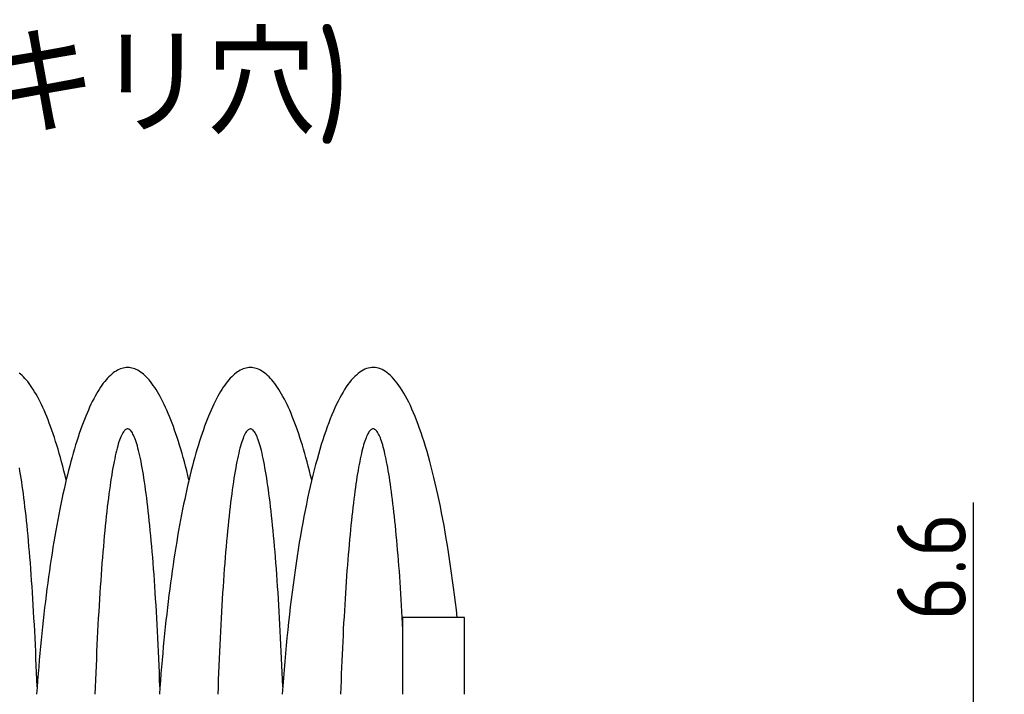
# Model space of a CAD drawing. Extents: x -88 to 327, y 165 to 311.
# Tile 13 of 14: x 158 to 222, y 266 to 310. Entities that reach past the tile are written whole.
import ezdxf

# ---------------------------------------------------------------- set-up
doc = ezdxf.new("R2010")
doc.units = 0
doc.header["$LTSCALE"] = 0.2
doc.layers.get('0').update_dxf_attribs({"linetype": 'CONTINUOUS'})
doc.layers.get('DEFPOINTS').update_dxf_attribs({"linetype": 'CONTINUOUS'})
doc.layers.add('18-0-CON', color=3, linetype='CONTINUOUS')
doc.styles.add('DIMENSION', font='isocp.shx', dxfattribs={"bigfont": 'bigfont.shx'})
doc.styles.get("Standard").update_dxf_attribs({"font": 'isocp.shx', "bigfont": 'bigfont.shx'})
doc.dimstyles.get("Standard").update_dxf_attribs({"dimtxt": 0.18, "dimasz": 0.18, "dimexe": 0.18, "dimexo": 0.0625, "dimgap": 0.09, "dimtad": 0, "dimtih": 1, "dimtoh": 1, "dimzin": 0, "dimcen": 0.09, "dimazin": 3, "dimtfac": 1, "dimtofl": 0, "dimtmove": 0, "dimatfit": 3})

# ---------------------------------------------------------------- blocks, each defined once
blk = doc.blocks.new('_OPEN30')
at = {"color": 0, "linetype": 'BYBLOCK'}
for p, q in [((-1, 0.268), (0, 0)), ((0, 0), (-1, -0.268)), ((0, 0), (-1, 0))]:
    blk.add_line(p, q, dxfattribs=at)
blk = doc.blocks.new('*U39')
at = {"color": 0, "style": 'DIMENSION'}
blk.add_text('6.6', height=4.5, rotation=90, dxfattribs=at).set_placement((219.5, 271.198))
blk = doc.blocks.new('*D38')
at = {"color": 0}
for p, q in [((220, 261.703), (220, 278.896)), ((204.378, 258.703), (222, 258.703)), ((220, 252.103), (220, 258.703)), ((204.378, 252.103), (222, 252.103)), ((220, 249.103), (220, 246.103))]:
    blk.add_line(p, q, dxfattribs=at)
at = {"layer": 'DEFPOINTS', "color": 0}
for p in [(203.878, 258.703), (220, 258.703), (203.878, 252.103)]:
    blk.add_point(p, dxfattribs=at)
at = {"color": 0, "xscale": 3, "yscale": 3, "zscale": 3}
for p, rotation in [((220, 258.703), 270), ((220, 252.103), 90)]:
    blk.add_blockref('_OPEN30', p, dxfattribs=dict(at, rotation=rotation))
at = {"layer": '18-0-CON'}
blk.add_blockref('*U39', (0, 0), dxfattribs=at)
blk = doc.blocks.new('*U99')
at = {"color": 0}
blk.add_text('Ｄ type(取付部キリ穴)', height=6.5, dxfattribs=at).set_placement((105.708, 302.916))

msp = doc.modelspace()

# ---------------------------------------------------------------- linework, layer by layer
for p, q in [((186.823, 271.403), (182.823, 271.403)), ((182.823, 266.403), (182.823, 271.403)), ((186.823, 266.403), (186.823, 271.403))]:
    msp.add_line(p, q)
for points in [[(168.878, 280.372, 0), (168.805, 280.675, 0), (168.731, 280.972, 0), (168.656, 281.264, 0), (168.58, 281.55, 0), (168.504, 281.83, 0), (168.426, 282.104, 0), (168.348, 282.372, 0), (168.269, 282.635, 0), (168.189, 282.891, 0), (168.109, 283.141, 0), (168.028, 283.385, 0), (167.946, 283.622, 0), (167.863, 283.854, 0), (167.78, 284.079, 0), (167.696, 284.298, 0), (167.612, 284.51, 0), (167.527, 284.716, 0), (167.441, 284.915, 0), (167.355, 285.107, 0), (167.268, 285.293, 0), (167.181, 285.473, 0), (167.093, 285.645, 0), (167.004, 285.811, 0), (166.915, 285.97, 0), (166.826, 286.123, 0), (166.736, 286.268, 0), (166.646, 286.407, 0), (166.556, 286.539, 0), (166.465, 286.663, 0), (166.374, 286.781, 0), (166.282, 286.892, 0), (166.19, 286.996, 0), (166.098, 287.093, 0), (166.005, 287.182, 0), (165.913, 287.265, 0), (165.82, 287.34, 0), (165.727, 287.409, 0), (165.633, 287.47, 0), (165.54, 287.524, 0), (165.446, 287.571, 0), (165.352, 287.611, 0), (165.258, 287.644, 0), (165.164, 287.669, 0), (165.07, 287.688, 0), (164.976, 287.699, 0), (164.882, 287.703, 0), (164.788, 287.699, 0), (164.694, 287.689, 0), (164.6, 287.671, 0), (164.506, 287.646, 0), (164.412, 287.614, 0), (164.318, 287.575, 0), (164.225, 287.528, 0), (164.131, 287.475, 0), (164.038, 287.414, 0), (163.944, 287.346, 0), (163.852, 287.271, 0), (163.759, 287.189, 0), (163.666, 287.1, 0), (163.574, 287.004, 0), (163.482, 286.901, 0), (163.391, 286.791, 0), (163.299, 286.673, 0), (163.208, 286.549, 0), (163.118, 286.418, 0), (163.028, 286.28, 0), (162.938, 286.135, 0), (162.848, 285.983, 0), (162.76, 285.825, 0), (162.671, 285.659, 0), (162.583, 285.487, 0), (162.496, 285.308, 0), (162.409, 285.123, 0), (162.323, 284.931, 0), (162.237, 284.732, 0), (162.152, 284.527, 0), (162.067, 284.315, 0), (161.983, 284.097, 0), (161.9, 283.872, 0), (161.817, 283.642, 0), (161.735, 283.404, 0), (161.654, 283.161, 0), (161.574, 282.911, 0), (161.494, 282.656, 0), (161.415, 282.394, 0), (161.337, 282.126, 0), (161.259, 281.852, 0), (161.183, 281.573, 0), (161.107, 281.287, 0), (161.032, 280.996, 0), (160.958, 280.699, 0), (160.884, 280.396, 0), (160.812, 280.088, 0), (160.74, 279.775, 0), (160.67, 279.456, 0), (160.6, 279.131, 0), (160.532, 278.801, 0), (160.464, 278.467, 0), (160.397, 278.126, 0), (160.331, 277.781, 0), (160.267, 277.431, 0), (160.203, 277.076, 0), (160.14, 276.716, 0), (160.079, 276.352, 0), (160.018, 275.983, 0), (159.959, 275.609, 0), (159.901, 275.23, 0), (159.843, 274.848, 0), (159.787, 274.46, 0), (159.732, 274.069, 0), (159.679, 273.674, 0), (159.626, 273.274, 0), (159.574, 272.87, 0), (159.524, 272.463, 0), (159.475, 272.052, 0), (159.427, 271.637, 0), (159.38, 271.218, 0), (159.335, 270.796, 0), (159.291, 270.371, 0), (159.248, 269.942, 0), (159.206, 269.51, 0), (159.166, 269.074, 0), (159.126, 268.636, 0), (159.088, 268.195, 0), (159.052, 267.751, 0), (159.016, 267.304, 0), (158.982, 266.855, 0), (158.95, 266.403, 0)], [(176.878, 280.372, 0), (176.805, 280.675, 0), (176.731, 280.972, 0), (176.656, 281.264, 0), (176.58, 281.55, 0), (176.504, 281.83, 0), (176.426, 282.104, 0), (176.348, 282.372, 0), (176.269, 282.635, 0), (176.189, 282.891, 0), (176.109, 283.141, 0), (176.028, 283.385, 0), (175.946, 283.622, 0), (175.863, 283.854, 0), (175.78, 284.079, 0), (175.696, 284.298, 0), (175.612, 284.51, 0), (175.527, 284.716, 0), (175.441, 284.915, 0), (175.355, 285.107, 0), (175.268, 285.293, 0), (175.181, 285.473, 0), (175.093, 285.645, 0), (175.004, 285.811, 0), (174.915, 285.97, 0), (174.826, 286.123, 0), (174.736, 286.268, 0), (174.646, 286.407, 0), (174.556, 286.539, 0), (174.465, 286.663, 0), (174.374, 286.781, 0), (174.282, 286.892, 0), (174.19, 286.996, 0), (174.098, 287.093, 0), (174.005, 287.182, 0), (173.913, 287.265, 0), (173.82, 287.34, 0), (173.727, 287.409, 0), (173.633, 287.47, 0), (173.54, 287.524, 0), (173.446, 287.571, 0), (173.352, 287.611, 0), (173.258, 287.644, 0), (173.164, 287.669, 0), (173.07, 287.688, 0), (172.976, 287.699, 0), (172.882, 287.703, 0), (172.788, 287.699, 0), (172.694, 287.689, 0), (172.6, 287.671, 0), (172.506, 287.646, 0), (172.412, 287.614, 0), (172.318, 287.575, 0), (172.225, 287.528, 0), (172.131, 287.475, 0), (172.038, 287.414, 0), (171.944, 287.346, 0), (171.852, 287.271, 0), (171.759, 287.189, 0), (171.666, 287.1, 0), (171.574, 287.004, 0), (171.482, 286.901, 0), (171.391, 286.791, 0), (171.299, 286.673, 0), (171.208, 286.549, 0), (171.118, 286.418, 0), (171.028, 286.28, 0), (170.938, 286.135, 0), (170.848, 285.983, 0), (170.76, 285.825, 0), (170.671, 285.659, 0), (170.583, 285.487, 0), (170.496, 285.308, 0), (170.409, 285.123, 0), (170.323, 284.931, 0), (170.237, 284.732, 0), (170.152, 284.527, 0), (170.067, 284.315, 0), (169.983, 284.097, 0), (169.9, 283.872, 0), (169.817, 283.642, 0), (169.735, 283.404, 0), (169.654, 283.161, 0), (169.574, 282.911, 0), (169.494, 282.656, 0), (169.415, 282.394, 0), (169.337, 282.126, 0), (169.259, 281.852, 0), (169.183, 281.573, 0), (169.107, 281.287, 0), (169.032, 280.996, 0), (168.958, 280.699, 0), (168.884, 280.396, 0), (168.812, 280.088, 0), (168.74, 279.775, 0), (168.67, 279.456, 0), (168.6, 279.131, 0), (168.532, 278.801, 0), (168.464, 278.467, 0), (168.397, 278.126, 0), (168.331, 277.781, 0), (168.267, 277.431, 0), (168.203, 277.076, 0), (168.14, 276.716, 0), (168.079, 276.352, 0), (168.018, 275.983, 0), (167.959, 275.609, 0), (167.901, 275.23, 0), (167.843, 274.848, 0), (167.787, 274.46, 0), (167.732, 274.069, 0), (167.679, 273.674, 0), (167.626, 273.274, 0), (167.574, 272.87, 0), (167.524, 272.463, 0), (167.475, 272.052, 0), (167.427, 271.637, 0), (167.38, 271.218, 0), (167.335, 270.796, 0), (167.291, 270.371, 0), (167.248, 269.942, 0), (167.206, 269.51, 0), (167.166, 269.074, 0), (167.126, 268.636, 0), (167.088, 268.195, 0), (167.052, 267.751, 0), (167.016, 267.304, 0), (166.982, 266.855, 0), (166.95, 266.403, 0)], [(186.356, 271.403, 0), (186.3, 271.899, 0), (186.241, 272.39, 0), (186.182, 272.876, 0), (186.12, 273.356, 0), (186.057, 273.83, 0), (185.992, 274.299, 0), (185.926, 274.762, 0), (185.858, 275.219, 0), (185.788, 275.669, 0), (185.717, 276.113, 0), (185.644, 276.55, 0), (185.57, 276.981, 0), (185.495, 277.405, 0), (185.418, 277.822, 0), (185.339, 278.232, 0), (185.259, 278.634, 0), (185.178, 279.03, 0), (185.095, 279.417, 0), (185.011, 279.798, 0), (184.926, 280.17, 0), (184.839, 280.535, 0), (184.751, 280.892, 0), (184.662, 281.24, 0), (184.572, 281.581, 0), (184.481, 281.913, 0), (184.388, 282.237, 0), (184.294, 282.552, 0), (184.199, 282.859, 0), (184.104, 283.157, 0), (184.007, 283.447, 0), (183.909, 283.727, 0), (183.81, 283.999, 0), (183.71, 284.261, 0), (183.61, 284.515, 0), (183.508, 284.759, 0), (183.406, 284.994, 0), (183.303, 285.219, 0), (183.199, 285.435, 0), (183.095, 285.642, 0), (182.989, 285.839, 0), (182.883, 286.026, 0), (182.777, 286.204, 0), (182.669, 286.372, 0), (182.562, 286.53, 0), (182.453, 286.679, 0), (182.345, 286.817, 0), (182.235, 286.946, 0), (182.126, 287.064, 0), (182.015, 287.173, 0), (181.905, 287.271, 0), (181.794, 287.36, 0), (181.683, 287.438, 0), (181.572, 287.507, 0), (181.46, 287.565, 0), (181.349, 287.613, 0), (181.237, 287.65, 0), (181.125, 287.678, 0), (181.013, 287.695, 0), (180.901, 287.702, 0), (180.789, 287.699, 0), (180.676, 287.686, 0), (180.564, 287.662, 0), (180.452, 287.629, 0), (180.341, 287.585, 0), (180.229, 287.531, 0), (180.118, 287.467, 0), (180.007, 287.392, 0), (179.896, 287.308, 0), (179.785, 287.213, 0), (179.675, 287.109, 0), (179.565, 286.994, 0), (179.456, 286.869, 0), (179.347, 286.735, 0), (179.238, 286.59, 0), (179.13, 286.436, 0), (179.023, 286.272, 0), (178.916, 286.098, 0), (178.81, 285.915, 0), (178.704, 285.721, 0), (178.599, 285.518, 0), (178.495, 285.306, 0), (178.391, 285.084, 0), (178.289, 284.853, 0), (178.187, 284.613, 0), (178.086, 284.363, 0), (177.986, 284.104, 0), (177.887, 283.836, 0), (177.789, 283.559, 0), (177.691, 283.273, 0), (177.595, 282.979, 0), (177.5, 282.675, 0), (177.406, 282.363, 0), (177.313, 282.043, 0), (177.221, 281.714, 0), (177.13, 281.377, 0), (177.041, 281.031, 0), (176.952, 280.678, 0), (176.865, 280.316, 0), (176.779, 279.947, 0), (176.695, 279.569, 0), (176.612, 279.185, 0), (176.53, 278.792, 0), (176.449, 278.393, 0), (176.37, 277.986, 0), (176.292, 277.571, 0), (176.216, 277.15, 0), (176.141, 276.722, 0), (176.068, 276.287, 0), (175.997, 275.846, 0), (175.926, 275.398, 0), (175.858, 274.944, 0), (175.791, 274.484, 0), (175.725, 274.017, 0), (175.661, 273.545, 0), (175.599, 273.067, 0), (175.539, 272.584, 0), (175.48, 272.095, 0), (175.423, 271.6, 0), (175.368, 271.101, 0), (175.314, 270.597, 0), (175.262, 270.087, 0), (175.212, 269.574, 0), (175.164, 269.055, 0), (175.117, 268.533, 0), (175.073, 268.006, 0), (175.03, 267.475, 0), (174.989, 266.941, 0), (174.95, 266.403, 0)], [(160.878, 280.372, 0), (160.805, 280.675, 0), (160.731, 280.972, 0), (160.656, 281.264, 0), (160.58, 281.55, 0), (160.504, 281.83, 0), (160.426, 282.104, 0), (160.348, 282.372, 0), (160.269, 282.635, 0), (160.189, 282.891, 0), (160.109, 283.141, 0), (160.028, 283.385, 0), (159.946, 283.622, 0), (159.863, 283.854, 0), (159.78, 284.079, 0), (159.696, 284.298, 0), (159.612, 284.51, 0), (159.527, 284.716, 0), (159.441, 284.915, 0), (159.355, 285.107, 0), (159.268, 285.293, 0), (159.181, 285.473, 0), (159.093, 285.645, 0), (159.004, 285.811, 0), (158.915, 285.97, 0), (158.826, 286.123, 0), (158.736, 286.268, 0), (158.646, 286.407, 0), (158.556, 286.539, 0), (158.465, 286.663, 0), (158.374, 286.781, 0), (158.282, 286.892, 0), (158.19, 286.996, 0), (158.098, 287.093, 0), (158.005, 287.182, 0), (157.913, 287.265, 0), (157.82, 287.34, 0)], [(166.985, 266.893, 0), (166.968, 267.361, 0), (166.95, 267.825, 0), (166.931, 268.284, 0), (166.912, 268.74, 0), (166.892, 269.191, 0), (166.871, 269.637, 0), (166.85, 270.079, 0), (166.828, 270.516, 0), (166.805, 270.948, 0), (166.782, 271.375, 0), (166.758, 271.796, 0), (166.733, 272.212, 0), (166.708, 272.623, 0), (166.682, 273.028, 0), (166.656, 273.427, 0), (166.629, 273.82, 0), (166.601, 274.207, 0), (166.573, 274.588, 0), (166.545, 274.963, 0), (166.515, 275.331, 0), (166.486, 275.693, 0), (166.455, 276.047, 0), (166.424, 276.396, 0), (166.393, 276.737, 0), (166.361, 277.071, 0), (166.329, 277.398, 0), (166.296, 277.717, 0), (166.263, 278.03, 0), (166.229, 278.335, 0), (166.195, 278.632, 0), (166.161, 278.922, 0), (166.126, 279.204, 0), (166.09, 279.478, 0), (166.054, 279.744, 0), (166.018, 280.002, 0), (165.982, 280.252, 0), (165.945, 280.494, 0), (165.907, 280.727, 0), (165.87, 280.952, 0), (165.832, 281.169, 0), (165.794, 281.377, 0), (165.755, 281.577, 0), (165.716, 281.768, 0), (165.677, 281.951, 0), (165.638, 282.124, 0), (165.598, 282.289, 0), (165.558, 282.445, 0), (165.518, 282.592, 0), (165.478, 282.73, 0), (165.437, 282.859, 0), (165.396, 282.979, 0), (165.355, 283.09, 0), (165.314, 283.192, 0), (165.273, 283.284, 0), (165.232, 283.368, 0), (165.191, 283.442, 0), (165.149, 283.507, 0), (165.107, 283.563, 0), (165.066, 283.609, 0), (165.024, 283.646, 0), (164.982, 283.674, 0), (164.94, 283.692, 0), (164.898, 283.701, 0), (164.857, 283.701, 0), (164.815, 283.692, 0), (164.773, 283.673, 0), (164.731, 283.645, 0), (164.689, 283.607, 0), (164.648, 283.56, 0), (164.606, 283.504, 0), (164.564, 283.439, 0), (164.523, 283.364, 0), (164.482, 283.281, 0), (164.441, 283.188, 0), (164.4, 283.086, 0), (164.359, 282.974, 0), (164.318, 282.854, 0), (164.277, 282.725, 0), (164.237, 282.586, 0), (164.197, 282.439, 0), (164.157, 282.282, 0), (164.118, 282.117, 0), (164.078, 281.943, 0), (164.039, 281.761, 0), (164, 281.569, 0), (163.962, 281.369, 0), (163.923, 281.16, 0), (163.885, 280.943, 0), (163.848, 280.718, 0), (163.81, 280.484, 0), (163.774, 280.242, 0), (163.737, 279.992, 0), (163.701, 279.733, 0), (163.665, 279.467, 0), (163.63, 279.192, 0), (163.595, 278.91, 0), (163.56, 278.62, 0), (163.526, 278.322, 0), (163.492, 278.017, 0), (163.459, 277.705, 0), (163.426, 277.385, 0), (163.394, 277.057, 0), (163.362, 276.723, 0), (163.331, 276.381, 0), (163.3, 276.033, 0), (163.27, 275.678, 0), (163.24, 275.316, 0), (163.211, 274.948, 0), (163.182, 274.573, 0), (163.154, 274.192, 0), (163.127, 273.804, 0), (163.1, 273.411, 0), (163.073, 273.012, 0), (163.048, 272.606, 0), (163.023, 272.196, 0), (162.998, 271.779, 0), (162.974, 271.357, 0), (162.951, 270.93, 0), (162.928, 270.498, 0), (162.906, 270.061, 0), (162.885, 269.619, 0), (162.864, 269.173, 0), (162.844, 268.721, 0), (162.825, 268.266, 0), (162.806, 267.806, 0), (162.788, 267.342, 0), (162.771, 266.874, 0), (162.754, 266.403, 0)], [(174.985, 266.893, 0), (174.968, 267.361, 0), (174.95, 267.825, 0), (174.931, 268.284, 0), (174.912, 268.74, 0), (174.892, 269.191, 0), (174.871, 269.637, 0), (174.85, 270.079, 0), (174.828, 270.516, 0), (174.805, 270.948, 0), (174.782, 271.375, 0), (174.758, 271.796, 0), (174.733, 272.212, 0), (174.708, 272.623, 0), (174.682, 273.028, 0), (174.656, 273.427, 0), (174.629, 273.82, 0), (174.601, 274.207, 0), (174.573, 274.588, 0), (174.545, 274.963, 0), (174.515, 275.331, 0), (174.486, 275.693, 0), (174.455, 276.047, 0), (174.424, 276.396, 0), (174.393, 276.737, 0), (174.361, 277.071, 0), (174.329, 277.398, 0), (174.296, 277.717, 0), (174.263, 278.03, 0), (174.229, 278.335, 0), (174.195, 278.632, 0), (174.161, 278.922, 0), (174.126, 279.204, 0), (174.09, 279.478, 0), (174.054, 279.744, 0), (174.018, 280.002, 0), (173.982, 280.252, 0), (173.945, 280.494, 0), (173.907, 280.727, 0), (173.87, 280.952, 0), (173.832, 281.169, 0), (173.794, 281.377, 0), (173.755, 281.577, 0), (173.716, 281.768, 0), (173.677, 281.951, 0), (173.638, 282.124, 0), (173.598, 282.289, 0), (173.558, 282.445, 0), (173.518, 282.592, 0), (173.478, 282.73, 0), (173.437, 282.859, 0), (173.396, 282.979, 0), (173.355, 283.09, 0), (173.314, 283.192, 0), (173.273, 283.284, 0), (173.232, 283.368, 0), (173.191, 283.442, 0), (173.149, 283.507, 0), (173.107, 283.563, 0), (173.066, 283.609, 0), (173.024, 283.646, 0), (172.982, 283.674, 0), (172.94, 283.692, 0), (172.898, 283.701, 0), (172.857, 283.701, 0), (172.815, 283.692, 0), (172.773, 283.673, 0), (172.731, 283.645, 0), (172.689, 283.607, 0), (172.648, 283.56, 0), (172.606, 283.504, 0), (172.564, 283.439, 0), (172.523, 283.364, 0), (172.482, 283.281, 0), (172.441, 283.188, 0), (172.4, 283.086, 0), (172.359, 282.974, 0), (172.318, 282.854, 0), (172.277, 282.725, 0), (172.237, 282.586, 0), (172.197, 282.439, 0), (172.157, 282.282, 0), (172.118, 282.117, 0), (172.078, 281.943, 0), (172.039, 281.761, 0), (172, 281.569, 0), (171.962, 281.369, 0), (171.923, 281.16, 0), (171.885, 280.943, 0), (171.848, 280.718, 0), (171.81, 280.484, 0), (171.774, 280.242, 0), (171.737, 279.992, 0), (171.701, 279.733, 0), (171.665, 279.467, 0), (171.63, 279.192, 0), (171.595, 278.91, 0), (171.56, 278.62, 0), (171.526, 278.322, 0), (171.492, 278.017, 0), (171.459, 277.705, 0), (171.426, 277.385, 0), (171.394, 277.057, 0), (171.362, 276.723, 0), (171.331, 276.381, 0), (171.3, 276.033, 0), (171.27, 275.678, 0), (171.24, 275.316, 0), (171.211, 274.948, 0), (171.182, 274.573, 0), (171.154, 274.192, 0), (171.127, 273.804, 0), (171.1, 273.411, 0), (171.073, 273.012, 0), (171.048, 272.606, 0), (171.023, 272.196, 0), (170.998, 271.779, 0), (170.974, 271.357, 0), (170.951, 270.93, 0), (170.928, 270.498, 0), (170.906, 270.061, 0), (170.885, 269.619, 0), (170.864, 269.173, 0), (170.844, 268.721, 0), (170.825, 268.266, 0), (170.806, 267.806, 0), (170.788, 267.342, 0), (170.771, 266.874, 0), (170.754, 266.403, 0)], [(182.823, 270.609, 0), (182.801, 271.012, 0), (182.78, 271.411, 0), (182.757, 271.805, 0), (182.734, 272.195, 0), (182.711, 272.58, 0), (182.687, 272.959, 0), (182.662, 273.334, 0), (182.637, 273.703, 0), (182.611, 274.067, 0), (182.585, 274.426, 0), (182.559, 274.779, 0), (182.532, 275.127, 0), (182.504, 275.469, 0), (182.476, 275.805, 0), (182.448, 276.136, 0), (182.419, 276.46, 0), (182.389, 276.778, 0), (182.359, 277.09, 0), (182.329, 277.396, 0), (182.299, 277.695, 0), (182.268, 277.989, 0), (182.236, 278.275, 0), (182.204, 278.555, 0), (182.172, 278.828, 0), (182.139, 279.095, 0), (182.106, 279.354, 0), (182.073, 279.607, 0), (182.039, 279.852, 0), (182.005, 280.091, 0), (181.971, 280.323, 0), (181.936, 280.547, 0), (181.901, 280.764, 0), (181.866, 280.974, 0), (181.831, 281.176, 0), (181.795, 281.371, 0), (181.759, 281.558, 0), (181.722, 281.738, 0), (181.686, 281.91, 0), (181.649, 282.075, 0), (181.612, 282.232, 0), (181.575, 282.381, 0), (181.537, 282.522, 0), (181.5, 282.656, 0), (181.462, 282.781, 0), (181.424, 282.899, 0), (181.386, 283.009, 0), (181.347, 283.111, 0), (181.309, 283.205, 0), (181.27, 283.29, 0), (181.232, 283.368, 0), (181.193, 283.438, 0), (181.154, 283.499, 0), (181.115, 283.553, 0), (181.076, 283.598, 0), (181.037, 283.635, 0), (180.998, 283.664, 0), (180.959, 283.685, 0), (180.92, 283.698, 0), (180.881, 283.703, 0), (180.841, 283.699, 0), (180.802, 283.687, 0), (180.763, 283.667, 0), (180.724, 283.639, 0), (180.685, 283.603, 0), (180.646, 283.558, 0), (180.607, 283.506, 0), (180.568, 283.445, 0), (180.529, 283.376, 0), (180.491, 283.299, 0), (180.452, 283.214, 0), (180.414, 283.122, 0), (180.375, 283.021, 0), (180.337, 282.912, 0), (180.299, 282.795, 0), (180.261, 282.67, 0), (180.224, 282.537, 0), (180.186, 282.397, 0), (180.149, 282.249, 0), (180.112, 282.093, 0), (180.075, 281.929, 0), (180.038, 281.758, 0), (180.002, 281.579, 0), (179.966, 281.392, 0), (179.93, 281.198, 0), (179.894, 280.996, 0), (179.859, 280.787, 0), (179.824, 280.571, 0), (179.79, 280.348, 0), (179.755, 280.117, 0), (179.721, 279.879, 0), (179.687, 279.634, 0), (179.654, 279.382, 0), (179.621, 279.124, 0), (179.588, 278.858, 0), (179.556, 278.585, 0), (179.524, 278.306, 0), (179.493, 278.02, 0), (179.462, 277.728, 0), (179.431, 277.429, 0), (179.401, 277.124, 0), (179.371, 276.813, 0), (179.341, 276.495, 0), (179.312, 276.172, 0), (179.284, 275.842, 0), (179.256, 275.507, 0), (179.228, 275.165, 0), (179.201, 274.818, 0), (179.174, 274.466, 0), (179.148, 274.107, 0), (179.123, 273.744, 0), (179.097, 273.375, 0), (179.073, 273.001, 0), (179.049, 272.622, 0), (179.025, 272.238, 0), (179.002, 271.849, 0), (178.98, 271.455, 0), (178.958, 271.057, 0), (178.936, 270.654, 0), (178.915, 270.246, 0), (178.895, 269.835, 0), (178.875, 269.419, 0), (178.856, 268.999, 0), (178.838, 268.576, 0), (178.82, 268.148, 0), (178.803, 267.717, 0), (178.786, 267.282, 0), (178.77, 266.844, 0), (178.754, 266.403, 0)], [(158.985, 266.893, 0), (158.968, 267.361, 0), (158.95, 267.825, 0), (158.931, 268.284, 0), (158.912, 268.74, 0), (158.892, 269.191, 0), (158.871, 269.637, 0), (158.85, 270.079, 0), (158.828, 270.516, 0), (158.805, 270.948, 0), (158.782, 271.375, 0), (158.758, 271.796, 0), (158.733, 272.212, 0), (158.708, 272.623, 0), (158.682, 273.028, 0), (158.656, 273.427, 0), (158.629, 273.82, 0), (158.601, 274.207, 0), (158.573, 274.588, 0), (158.545, 274.963, 0), (158.515, 275.331, 0), (158.486, 275.693, 0), (158.455, 276.047, 0), (158.424, 276.396, 0), (158.393, 276.737, 0), (158.361, 277.071, 0), (158.329, 277.398, 0), (158.296, 277.717, 0), (158.263, 278.03, 0), (158.229, 278.335, 0), (158.195, 278.632, 0), (158.161, 278.922, 0), (158.126, 279.204, 0), (158.09, 279.478, 0), (158.054, 279.744, 0), (158.018, 280.002, 0), (157.982, 280.252, 0), (157.945, 280.494, 0), (157.907, 280.727, 0), (157.87, 280.952, 0), (157.832, 281.169, 0)]]:
    msp.add_polyline3d(points)

# ---------------------------------------------------------------- block references
msp.add_blockref('*U99', (0, 0))

# ---------------------------------------------------------------- dimensions: what is measured, and where the dimension line sits
at = {"color": 0}
dim = msp.add_linear_dim(base=(220, 258.703), p1=(203.878, 252.103), p2=(203.878, 258.703), angle=90, dimstyle='Standard', override={"dimscale": 1, "dimclrd": 0, "dimclre": 0, "dimclrt": 0, "dimtol": 0, "dimtp": 0.1, "dimtm": 0}, dxfattribs=at)
dim.commit()
dim.dimension.update_dxf_attribs({"geometry": '*D38', "text_midpoint": (220, 275), "dimtype": 128})

doc.saveas('drawing.dxf')
